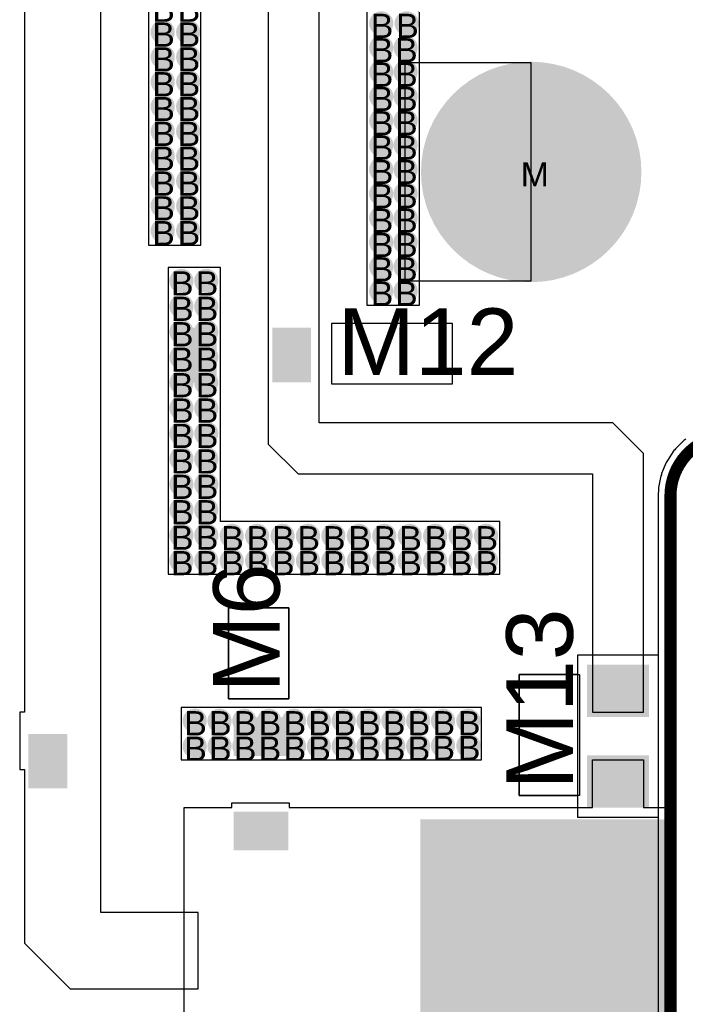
# Model space of a CAD drawing. Header units: millimetres. Extents: x -0.78 to 4.25, y -4.49 to 2.54.
# Tile 4 of 32: x 0.45 to 1, y 0.46 to 1.28. Entities that reach past the tile are written whole.
import ezdxf

# ---------------------------------------------------------------- set-up
doc = ezdxf.new("R2010")
doc.units = ezdxf.units.MM
doc.header["$MEASUREMENT"] = 0
for name, color, linetype in [('BottomLayer', 5, 'Continuous'), ('DrillDrawing', 1, 'Continuous'), ('Mechanical1', 6, 'Continuous'), ('TopLayer', 1, 'Continuous'), ('TopOverlay', 2, 'Continuous'), ('TopSolder', 216, 'Continuous')]:
    doc.layers.add(name, color=color, linetype=linetype)
doc.styles.add('Arial', font='txt', dxfattribs={"height": 0.2})

msp = doc.modelspace()

# ---------------------------------------------------------------- hatches: boundary and pattern name
at = {"layer": 'BottomLayer'}
h = msp.add_hatch(color=5, dxfattribs=at)
edge = h.paths.add_edge_path()
edge.add_arc((0.75118, 1.27268), 0.01, 0, 360)
h = msp.add_hatch(color=5, dxfattribs=at)
edge = h.paths.add_edge_path()
edge.add_arc((0.77218, 1.27268), 0.01, 0, 360)
h = msp.add_hatch(color=5, dxfattribs=at)
edge = h.paths.add_edge_path()
edge.add_arc((0.57075, 1.26549), 0.01, 0, 360)
h = msp.add_hatch(color=5, dxfattribs=at)
edge = h.paths.add_edge_path()
edge.add_arc((0.59175, 1.26549), 0.01, 0, 360)
h = msp.add_hatch(color=5, dxfattribs=at)
edge = h.paths.add_edge_path()
edge.add_arc((0.75118, 1.25258), 0.01, 0, 360)
h = msp.add_hatch(color=5, dxfattribs=at)
edge = h.paths.add_edge_path()
edge.add_arc((0.77128, 1.25258), 0.01, 0, 360)
h = msp.add_hatch(color=5, dxfattribs=at)
edge = h.paths.add_edge_path()
edge.add_arc((0.57075, 1.24499), 0.01, 0, 360)
h = msp.add_hatch(color=5, dxfattribs=at)
edge = h.paths.add_edge_path()
edge.add_arc((0.59175, 1.24499), 0.01, 0, 360)
h = msp.add_hatch(color=5, dxfattribs=at)
edge = h.paths.add_edge_path()
edge.add_arc((0.75118, 1.23248), 0.01, 0, 360)
h = msp.add_hatch(color=5, dxfattribs=at)
edge = h.paths.add_edge_path()
edge.add_arc((0.77128, 1.23248), 0.01, 0, 360)
h = msp.add_hatch(color=5, dxfattribs=at)
edge = h.paths.add_edge_path()
edge.add_arc((0.875, 1.15), 0.09, 0, 360)
h = msp.add_hatch(color=5, dxfattribs=at)
edge = h.paths.add_edge_path()
edge.add_arc((0.57075, 1.22449), 0.01, 0, 360)
h = msp.add_hatch(color=5, dxfattribs=at)
edge = h.paths.add_edge_path()
edge.add_arc((0.59175, 1.22449), 0.01, 0, 360)
h = msp.add_hatch(color=5, dxfattribs=at)
edge = h.paths.add_edge_path()
edge.add_arc((0.75118, 1.21238), 0.01, 0, 360)
h = msp.add_hatch(color=5, dxfattribs=at)
edge = h.paths.add_edge_path()
edge.add_arc((0.77128, 1.21238), 0.01, 0, 360)
h = msp.add_hatch(color=5, dxfattribs=at)
edge = h.paths.add_edge_path()
edge.add_arc((0.57075, 1.20399), 0.01, 0, 360)
h = msp.add_hatch(color=5, dxfattribs=at)
edge = h.paths.add_edge_path()
edge.add_arc((0.59175, 1.20399), 0.01, 0, 360)
h = msp.add_hatch(color=5, dxfattribs=at)
edge = h.paths.add_edge_path()
edge.add_arc((0.75118, 1.19228), 0.01, 0, 360)
h = msp.add_hatch(color=5, dxfattribs=at)
edge = h.paths.add_edge_path()
edge.add_arc((0.77128, 1.19228), 0.01, 0, 360)
h = msp.add_hatch(color=5, dxfattribs=at)
edge = h.paths.add_edge_path()
edge.add_arc((0.57075, 1.18349), 0.01, 0, 360)
h = msp.add_hatch(color=5, dxfattribs=at)
edge = h.paths.add_edge_path()
edge.add_arc((0.59175, 1.18349), 0.01, 0, 360)
h = msp.add_hatch(color=5, dxfattribs=at)
edge = h.paths.add_edge_path()
edge.add_arc((0.75118, 1.17218), 0.01, 0, 360)
h = msp.add_hatch(color=5, dxfattribs=at)
edge = h.paths.add_edge_path()
edge.add_arc((0.77128, 1.17218), 0.01, 0, 360)
h = msp.add_hatch(color=5, dxfattribs=at)
edge = h.paths.add_edge_path()
edge.add_arc((0.57075, 1.16299), 0.01, 0, 360)
h = msp.add_hatch(color=5, dxfattribs=at)
edge = h.paths.add_edge_path()
edge.add_arc((0.59175, 1.16299), 0.01, 0, 360)
h = msp.add_hatch(color=5, dxfattribs=at)
edge = h.paths.add_edge_path()
edge.add_arc((0.75118, 1.15208), 0.01, 0, 360)
h = msp.add_hatch(color=5, dxfattribs=at)
edge = h.paths.add_edge_path()
edge.add_arc((0.77128, 1.15208), 0.01, 0, 360)
h = msp.add_hatch(color=5, dxfattribs=at)
edge = h.paths.add_edge_path()
edge.add_arc((0.57075, 1.14249), 0.01, 0, 360)
h = msp.add_hatch(color=5, dxfattribs=at)
edge = h.paths.add_edge_path()
edge.add_arc((0.59175, 1.14249), 0.01, 0, 360)
h = msp.add_hatch(color=5, dxfattribs=at)
edge = h.paths.add_edge_path()
edge.add_arc((0.75118, 1.13198), 0.01, 0, 360)
h = msp.add_hatch(color=5, dxfattribs=at)
edge = h.paths.add_edge_path()
edge.add_arc((0.77128, 1.13198), 0.01, 0, 360)
h = msp.add_hatch(color=5, dxfattribs=at)
edge = h.paths.add_edge_path()
edge.add_arc((0.57075, 1.12199), 0.01, 0, 360)
h = msp.add_hatch(color=5, dxfattribs=at)
edge = h.paths.add_edge_path()
edge.add_arc((0.59175, 1.12199), 0.01, 0, 360)
h = msp.add_hatch(color=5, dxfattribs=at)
edge = h.paths.add_edge_path()
edge.add_arc((0.75118, 1.11188), 0.01, 0, 360)
h = msp.add_hatch(color=5, dxfattribs=at)
edge = h.paths.add_edge_path()
edge.add_arc((0.77128, 1.11188), 0.01, 0, 360)
h = msp.add_hatch(color=5, dxfattribs=at)
edge = h.paths.add_edge_path()
edge.add_arc((0.57075, 1.10149), 0.01, 0, 360)
h = msp.add_hatch(color=5, dxfattribs=at)
edge = h.paths.add_edge_path()
edge.add_arc((0.59175, 1.10149), 0.01, 0, 360)
h = msp.add_hatch(color=5, dxfattribs=at)
edge = h.paths.add_edge_path()
edge.add_arc((0.75118, 1.09178), 0.01, 0, 360)
h = msp.add_hatch(color=5, dxfattribs=at)
edge = h.paths.add_edge_path()
edge.add_arc((0.77128, 1.09178), 0.01, 0, 360)
h = msp.add_hatch(color=5, dxfattribs=at)
edge = h.paths.add_edge_path()
edge.add_arc((0.75118, 1.07168), 0.01, 0, 360)
h = msp.add_hatch(color=5, dxfattribs=at)
edge = h.paths.add_edge_path()
edge.add_arc((0.77128, 1.07168), 0.01, 0, 360)
h = msp.add_hatch(color=5, dxfattribs=at)
edge = h.paths.add_edge_path()
edge.add_arc((0.58619, 1.06002), 0.01, 0, 360)
h = msp.add_hatch(color=5, dxfattribs=at)
edge = h.paths.add_edge_path()
edge.add_arc((0.60669, 1.06002), 0.01, 0, 360)
h = msp.add_hatch(color=5, dxfattribs=at)
edge = h.paths.add_edge_path()
edge.add_arc((0.75118, 1.05158), 0.01, 0, 360)
h = msp.add_hatch(color=5, dxfattribs=at)
edge = h.paths.add_edge_path()
edge.add_arc((0.77128, 1.05158), 0.01, 0, 360)
h = msp.add_hatch(color=5, dxfattribs=at)
edge = h.paths.add_edge_path()
edge.add_arc((0.58619, 1.03902), 0.01, 0, 360)
h = msp.add_hatch(color=5, dxfattribs=at)
edge = h.paths.add_edge_path()
edge.add_arc((0.60669, 1.03902), 0.01, 0, 360)
h = msp.add_hatch(color=5, dxfattribs=at)
edge = h.paths.add_edge_path()
edge.add_arc((0.58619, 1.01802), 0.01, 0, 360)
h = msp.add_hatch(color=5, dxfattribs=at)
edge = h.paths.add_edge_path()
edge.add_arc((0.60669, 1.01802), 0.01, 0, 360)
h = msp.add_hatch(color=5, dxfattribs=at)
edge = h.paths.add_edge_path()
edge.add_arc((0.58619, 0.99702), 0.01, 0, 360)
h = msp.add_hatch(color=5, dxfattribs=at)
edge = h.paths.add_edge_path()
edge.add_arc((0.60669, 0.99702), 0.01, 0, 360)
h = msp.add_hatch(color=5, dxfattribs=at)
edge = h.paths.add_edge_path()
edge.add_arc((0.58619, 0.97602), 0.01, 0, 360)
h = msp.add_hatch(color=5, dxfattribs=at)
edge = h.paths.add_edge_path()
edge.add_arc((0.60669, 0.97602), 0.01, 0, 360)
h = msp.add_hatch(color=5, dxfattribs=at)
edge = h.paths.add_edge_path()
edge.add_arc((0.58619, 0.95502), 0.01, 0, 360)
h = msp.add_hatch(color=5, dxfattribs=at)
edge = h.paths.add_edge_path()
edge.add_arc((0.60669, 0.95502), 0.01, 0, 360)
h = msp.add_hatch(color=5, dxfattribs=at)
edge = h.paths.add_edge_path()
edge.add_arc((0.58619, 0.93402), 0.01, 0, 360)
h = msp.add_hatch(color=5, dxfattribs=at)
edge = h.paths.add_edge_path()
edge.add_arc((0.60669, 0.93402), 0.01, 0, 360)
h = msp.add_hatch(color=5, dxfattribs=at)
edge = h.paths.add_edge_path()
edge.add_arc((0.58619, 0.91302), 0.01, 0, 360)
h = msp.add_hatch(color=5, dxfattribs=at)
edge = h.paths.add_edge_path()
edge.add_arc((0.60669, 0.91302), 0.01, 0, 360)
h = msp.add_hatch(color=5, dxfattribs=at)
edge = h.paths.add_edge_path()
edge.add_arc((0.58619, 0.89202), 0.01, 0, 360)
h = msp.add_hatch(color=5, dxfattribs=at)
edge = h.paths.add_edge_path()
edge.add_arc((0.60669, 0.89202), 0.01, 0, 360)
h = msp.add_hatch(color=5, dxfattribs=at)
edge = h.paths.add_edge_path()
edge.add_arc((0.58619, 0.87102), 0.01, 0, 360)
h = msp.add_hatch(color=5, dxfattribs=at)
edge = h.paths.add_edge_path()
edge.add_arc((0.60669, 0.87102), 0.01, 0, 360)
h = msp.add_hatch(color=5, dxfattribs=at)
edge = h.paths.add_edge_path()
edge.add_arc((0.58619, 0.85002), 0.01, 0, 360)
h = msp.add_hatch(color=5, dxfattribs=at)
edge = h.paths.add_edge_path()
edge.add_arc((0.60669, 0.85002), 0.01, 0, 360)
h = msp.add_hatch(color=5, dxfattribs=at)
edge = h.paths.add_edge_path()
edge.add_arc((0.62769, 0.84952), 0.01, 0, 360)
h = msp.add_hatch(color=5, dxfattribs=at)
edge = h.paths.add_edge_path()
edge.add_arc((0.64869, 0.84952), 0.01, 0, 360)
h = msp.add_hatch(color=5, dxfattribs=at)
edge = h.paths.add_edge_path()
edge.add_arc((0.66969, 0.84952), 0.01, 0, 360)
h = msp.add_hatch(color=5, dxfattribs=at)
edge = h.paths.add_edge_path()
edge.add_arc((0.69069, 0.84952), 0.01, 0, 360)
h = msp.add_hatch(color=5, dxfattribs=at)
edge = h.paths.add_edge_path()
edge.add_arc((0.71169, 0.84952), 0.01, 0, 360)
h = msp.add_hatch(color=5, dxfattribs=at)
edge = h.paths.add_edge_path()
edge.add_arc((0.73269, 0.84952), 0.01, 0, 360)
h = msp.add_hatch(color=5, dxfattribs=at)
edge = h.paths.add_edge_path()
edge.add_arc((0.75369, 0.84952), 0.01, 0, 360)
h = msp.add_hatch(color=5, dxfattribs=at)
edge = h.paths.add_edge_path()
edge.add_arc((0.77469, 0.84952), 0.01, 0, 360)
h = msp.add_hatch(color=5, dxfattribs=at)
edge = h.paths.add_edge_path()
edge.add_arc((0.79569, 0.84952), 0.01, 0, 360)
h = msp.add_hatch(color=5, dxfattribs=at)
edge = h.paths.add_edge_path()
edge.add_arc((0.81669, 0.84952), 0.01, 0, 360)
h = msp.add_hatch(color=5, dxfattribs=at)
edge = h.paths.add_edge_path()
edge.add_arc((0.83769, 0.84952), 0.01, 0, 360)
h = msp.add_hatch(color=5, dxfattribs=at)
edge = h.paths.add_edge_path()
edge.add_arc((0.58619, 0.82902), 0.01, 0, 360)
h = msp.add_hatch(color=5, dxfattribs=at)
edge = h.paths.add_edge_path()
edge.add_arc((0.60669, 0.82902), 0.01, 0, 360)
h = msp.add_hatch(color=5, dxfattribs=at)
edge = h.paths.add_edge_path()
edge.add_arc((0.62769, 0.82902), 0.01, 0, 360)
h = msp.add_hatch(color=5, dxfattribs=at)
edge = h.paths.add_edge_path()
edge.add_arc((0.64869, 0.82902), 0.01, 0, 360)
h = msp.add_hatch(color=5, dxfattribs=at)
edge = h.paths.add_edge_path()
edge.add_arc((0.66969, 0.82902), 0.01, 0, 360)
h = msp.add_hatch(color=5, dxfattribs=at)
edge = h.paths.add_edge_path()
edge.add_arc((0.69069, 0.82902), 0.01, 0, 360)
h = msp.add_hatch(color=5, dxfattribs=at)
edge = h.paths.add_edge_path()
edge.add_arc((0.71169, 0.82902), 0.01, 0, 360)
h = msp.add_hatch(color=5, dxfattribs=at)
edge = h.paths.add_edge_path()
edge.add_arc((0.73269, 0.82902), 0.01, 0, 360)
h = msp.add_hatch(color=5, dxfattribs=at)
edge = h.paths.add_edge_path()
edge.add_arc((0.75369, 0.82902), 0.01, 0, 360)
h = msp.add_hatch(color=5, dxfattribs=at)
edge = h.paths.add_edge_path()
edge.add_arc((0.77469, 0.82902), 0.01, 0, 360)
h = msp.add_hatch(color=5, dxfattribs=at)
edge = h.paths.add_edge_path()
edge.add_arc((0.79569, 0.82902), 0.01, 0, 360)
h = msp.add_hatch(color=5, dxfattribs=at)
edge = h.paths.add_edge_path()
edge.add_arc((0.81669, 0.82902), 0.01, 0, 360)
h = msp.add_hatch(color=5, dxfattribs=at)
edge = h.paths.add_edge_path()
edge.add_arc((0.83769, 0.82902), 0.01, 0, 360)
h = msp.add_hatch(color=5, dxfattribs=at)
edge = h.paths.add_edge_path()
edge.add_arc((0.59716, 0.69679), 0.01, 0, 360)
h = msp.add_hatch(color=5, dxfattribs=at)
edge = h.paths.add_edge_path()
edge.add_arc((0.61766, 0.69679), 0.01, 0, 360)
h = msp.add_hatch(color=5, dxfattribs=at)
edge = h.paths.add_edge_path()
edge.add_arc((0.63816, 0.69679), 0.01, 0, 360)
h = msp.add_hatch(color=5, dxfattribs=at)
edge = h.paths.add_edge_path()
edge.add_arc((0.65866, 0.69679), 0.01, 0, 360)
h = msp.add_hatch(color=5, dxfattribs=at)
edge = h.paths.add_edge_path()
edge.add_arc((0.67916, 0.69679), 0.01, 0, 360)
h = msp.add_hatch(color=5, dxfattribs=at)
edge = h.paths.add_edge_path()
edge.add_arc((0.69966, 0.69679), 0.01, 0, 360)
h = msp.add_hatch(color=5, dxfattribs=at)
edge = h.paths.add_edge_path()
edge.add_arc((0.72016, 0.69679), 0.01, 0, 360)
h = msp.add_hatch(color=5, dxfattribs=at)
edge = h.paths.add_edge_path()
edge.add_arc((0.74066, 0.69679), 0.01, 0, 360)
h = msp.add_hatch(color=5, dxfattribs=at)
edge = h.paths.add_edge_path()
edge.add_arc((0.76116, 0.69679), 0.01, 0, 360)
h = msp.add_hatch(color=5, dxfattribs=at)
edge = h.paths.add_edge_path()
edge.add_arc((0.78166, 0.69679), 0.01, 0, 360)
h = msp.add_hatch(color=5, dxfattribs=at)
edge = h.paths.add_edge_path()
edge.add_arc((0.80216, 0.69679), 0.01, 0, 360)
h = msp.add_hatch(color=5, dxfattribs=at)
edge = h.paths.add_edge_path()
edge.add_arc((0.82316, 0.69679), 0.01, 0, 360)
h = msp.add_hatch(color=5, dxfattribs=at)
edge = h.paths.add_edge_path()
edge.add_arc((0.59716, 0.67579), 0.01, 0, 360)
h = msp.add_hatch(color=5, dxfattribs=at)
edge = h.paths.add_edge_path()
edge.add_arc((0.61766, 0.67579), 0.01, 0, 360)
h = msp.add_hatch(color=5, dxfattribs=at)
edge = h.paths.add_edge_path()
edge.add_arc((0.63816, 0.67579), 0.01, 0, 360)
h = msp.add_hatch(color=5, dxfattribs=at)
edge = h.paths.add_edge_path()
edge.add_arc((0.65866, 0.67579), 0.01, 0, 360)
h = msp.add_hatch(color=5, dxfattribs=at)
edge = h.paths.add_edge_path()
edge.add_arc((0.67916, 0.67579), 0.01, 0, 360)
h = msp.add_hatch(color=5, dxfattribs=at)
edge = h.paths.add_edge_path()
edge.add_arc((0.69966, 0.67579), 0.01, 0, 360)
h = msp.add_hatch(color=5, dxfattribs=at)
edge = h.paths.add_edge_path()
edge.add_arc((0.72016, 0.67579), 0.01, 0, 360)
h = msp.add_hatch(color=5, dxfattribs=at)
edge = h.paths.add_edge_path()
edge.add_arc((0.74066, 0.67579), 0.01, 0, 360)
h = msp.add_hatch(color=5, dxfattribs=at)
edge = h.paths.add_edge_path()
edge.add_arc((0.76116, 0.67579), 0.01, 0, 360)
h = msp.add_hatch(color=5, dxfattribs=at)
edge = h.paths.add_edge_path()
edge.add_arc((0.78166, 0.67579), 0.01, 0, 360)
h = msp.add_hatch(color=5, dxfattribs=at)
edge = h.paths.add_edge_path()
edge.add_arc((0.80216, 0.67629), 0.01, 0, 360)
h = msp.add_hatch(color=5, dxfattribs=at)
edge = h.paths.add_edge_path()
edge.add_arc((0.82316, 0.67629), 0.01, 0, 360)
at = {"layer": 'TopLayer'}
h = msp.add_hatch(color=1, dxfattribs=at)
edge = h.paths.add_edge_path()
edge.add_arc((0.75118, 1.27268), 0.01, 0, 360)
h = msp.add_hatch(color=1, dxfattribs=at)
edge = h.paths.add_edge_path()
edge.add_arc((0.77218, 1.27268), 0.01, 0, 360)
h = msp.add_hatch(color=1, dxfattribs=at)
edge = h.paths.add_edge_path()
edge.add_arc((0.57075, 1.26549), 0.01, 0, 360)
h = msp.add_hatch(color=1, dxfattribs=at)
edge = h.paths.add_edge_path()
edge.add_arc((0.59175, 1.26549), 0.01, 0, 360)
h = msp.add_hatch(color=1, dxfattribs=at)
edge = h.paths.add_edge_path()
edge.add_arc((0.75118, 1.25258), 0.01, 0, 360)
h = msp.add_hatch(color=1, dxfattribs=at)
edge = h.paths.add_edge_path()
edge.add_arc((0.77128, 1.25258), 0.01, 0, 360)
h = msp.add_hatch(color=1, dxfattribs=at)
edge = h.paths.add_edge_path()
edge.add_arc((0.57075, 1.24499), 0.01, 0, 360)
h = msp.add_hatch(color=1, dxfattribs=at)
edge = h.paths.add_edge_path()
edge.add_arc((0.59175, 1.24499), 0.01, 0, 360)
h = msp.add_hatch(color=1, dxfattribs=at)
edge = h.paths.add_edge_path()
edge.add_arc((0.75118, 1.23248), 0.01, 0, 360)
h = msp.add_hatch(color=1, dxfattribs=at)
edge = h.paths.add_edge_path()
edge.add_arc((0.77128, 1.23248), 0.01, 0, 360)
h = msp.add_hatch(color=1, dxfattribs=at)
edge = h.paths.add_edge_path()
edge.add_arc((0.875, 1.15), 0.09, 0, 360)
h = msp.add_hatch(color=1, dxfattribs=at)
edge = h.paths.add_edge_path()
edge.add_arc((0.57075, 1.22449), 0.01, 0, 360)
h = msp.add_hatch(color=1, dxfattribs=at)
edge = h.paths.add_edge_path()
edge.add_arc((0.59175, 1.22449), 0.01, 0, 360)
h = msp.add_hatch(color=1, dxfattribs=at)
edge = h.paths.add_edge_path()
edge.add_arc((0.75118, 1.21238), 0.01, 0, 360)
h = msp.add_hatch(color=1, dxfattribs=at)
edge = h.paths.add_edge_path()
edge.add_arc((0.77128, 1.21238), 0.01, 0, 360)
h = msp.add_hatch(color=1, dxfattribs=at)
edge = h.paths.add_edge_path()
edge.add_arc((0.57075, 1.20399), 0.01, 0, 360)
h = msp.add_hatch(color=1, dxfattribs=at)
edge = h.paths.add_edge_path()
edge.add_arc((0.59175, 1.20399), 0.01, 0, 360)
h = msp.add_hatch(color=1, dxfattribs=at)
edge = h.paths.add_edge_path()
edge.add_arc((0.75118, 1.19228), 0.01, 0, 360)
h = msp.add_hatch(color=1, dxfattribs=at)
edge = h.paths.add_edge_path()
edge.add_arc((0.77128, 1.19228), 0.01, 0, 360)
h = msp.add_hatch(color=1, dxfattribs=at)
edge = h.paths.add_edge_path()
edge.add_arc((0.57075, 1.18349), 0.01, 0, 360)
h = msp.add_hatch(color=1, dxfattribs=at)
edge = h.paths.add_edge_path()
edge.add_arc((0.59175, 1.18349), 0.01, 0, 360)
h = msp.add_hatch(color=1, dxfattribs=at)
edge = h.paths.add_edge_path()
edge.add_arc((0.75118, 1.17218), 0.01, 0, 360)
h = msp.add_hatch(color=1, dxfattribs=at)
edge = h.paths.add_edge_path()
edge.add_arc((0.77128, 1.17218), 0.01, 0, 360)
h = msp.add_hatch(color=1, dxfattribs=at)
edge = h.paths.add_edge_path()
edge.add_arc((0.57075, 1.16299), 0.01, 0, 360)
h = msp.add_hatch(color=1, dxfattribs=at)
edge = h.paths.add_edge_path()
edge.add_arc((0.59175, 1.16299), 0.01, 0, 360)
h = msp.add_hatch(color=1, dxfattribs=at)
edge = h.paths.add_edge_path()
edge.add_arc((0.75118, 1.15208), 0.01, 0, 360)
h = msp.add_hatch(color=1, dxfattribs=at)
edge = h.paths.add_edge_path()
edge.add_arc((0.77128, 1.15208), 0.01, 0, 360)
h = msp.add_hatch(color=1, dxfattribs=at)
edge = h.paths.add_edge_path()
edge.add_arc((0.57075, 1.14249), 0.01, 0, 360)
h = msp.add_hatch(color=1, dxfattribs=at)
edge = h.paths.add_edge_path()
edge.add_arc((0.59175, 1.14249), 0.01, 0, 360)
h = msp.add_hatch(color=1, dxfattribs=at)
edge = h.paths.add_edge_path()
edge.add_arc((0.75118, 1.13198), 0.01, 0, 360)
h = msp.add_hatch(color=1, dxfattribs=at)
edge = h.paths.add_edge_path()
edge.add_arc((0.77128, 1.13198), 0.01, 0, 360)
h = msp.add_hatch(color=1, dxfattribs=at)
edge = h.paths.add_edge_path()
edge.add_arc((0.57075, 1.12199), 0.01, 0, 360)
h = msp.add_hatch(color=1, dxfattribs=at)
edge = h.paths.add_edge_path()
edge.add_arc((0.59175, 1.12199), 0.01, 0, 360)
h = msp.add_hatch(color=1, dxfattribs=at)
edge = h.paths.add_edge_path()
edge.add_arc((0.75118, 1.11188), 0.01, 0, 360)
h = msp.add_hatch(color=1, dxfattribs=at)
edge = h.paths.add_edge_path()
edge.add_arc((0.77128, 1.11188), 0.01, 0, 360)
h = msp.add_hatch(color=1, dxfattribs=at)
edge = h.paths.add_edge_path()
edge.add_arc((0.57075, 1.10149), 0.01, 0, 360)
h = msp.add_hatch(color=1, dxfattribs=at)
edge = h.paths.add_edge_path()
edge.add_arc((0.59175, 1.10149), 0.01, 0, 360)
h = msp.add_hatch(color=1, dxfattribs=at)
edge = h.paths.add_edge_path()
edge.add_arc((0.75118, 1.09178), 0.01, 0, 360)
h = msp.add_hatch(color=1, dxfattribs=at)
edge = h.paths.add_edge_path()
edge.add_arc((0.77128, 1.09178), 0.01, 0, 360)
h = msp.add_hatch(color=1, dxfattribs=at)
edge = h.paths.add_edge_path()
edge.add_arc((0.75118, 1.07168), 0.01, 0, 360)
h = msp.add_hatch(color=1, dxfattribs=at)
edge = h.paths.add_edge_path()
edge.add_arc((0.77128, 1.07168), 0.01, 0, 360)
h = msp.add_hatch(color=1, dxfattribs=at)
edge = h.paths.add_edge_path()
edge.add_arc((0.58619, 1.06002), 0.01, 0, 360)
h = msp.add_hatch(color=1, dxfattribs=at)
edge = h.paths.add_edge_path()
edge.add_arc((0.60669, 1.06002), 0.01, 0, 360)
h = msp.add_hatch(color=1, dxfattribs=at)
edge = h.paths.add_edge_path()
edge.add_arc((0.75118, 1.05158), 0.01, 0, 360)
h = msp.add_hatch(color=1, dxfattribs=at)
edge = h.paths.add_edge_path()
edge.add_arc((0.77128, 1.05158), 0.01, 0, 360)
h = msp.add_hatch(color=1, dxfattribs=at)
edge = h.paths.add_edge_path()
edge.add_arc((0.58619, 1.03902), 0.01, 0, 360)
h = msp.add_hatch(color=1, dxfattribs=at)
edge = h.paths.add_edge_path()
edge.add_arc((0.60669, 1.03902), 0.01, 0, 360)
h = msp.add_hatch(color=1, dxfattribs=at)
edge = h.paths.add_edge_path()
edge.add_arc((0.58619, 1.01802), 0.01, 0, 360)
h = msp.add_hatch(color=1, dxfattribs=at)
edge = h.paths.add_edge_path()
edge.add_arc((0.60669, 1.01802), 0.01, 0, 360)
for points in [[(0.58419, 1.02039), (0.61419, 1.02039), (0.61419, 0.97739), (0.58419, 0.97739)], [(0.66219, 1.02039), (0.69219, 1.02039), (0.69219, 0.97739), (0.66219, 0.97739)], [(0.92524, 0.70817), (0.92524, 0.73816), (0.96824, 0.73816), (0.96824, 0.70817)], [(0.67335, 0.6988), (0.67335, 0.6688), (0.63035, 0.6688), (0.63035, 0.6988)], [(0.46089, 0.685), (0.49089, 0.685), (0.49089, 0.642), (0.46089, 0.642)], [(0.92524, 0.63017), (0.92524, 0.66017), (0.96824, 0.66017), (0.96824, 0.63017)], [(0.67335, 0.6208), (0.67335, 0.5908), (0.63035, 0.5908), (0.63035, 0.6208)], [(0.7845, 0.6145), (0.985, 0.6145), (0.985, 0.3995), (0.7845, 0.3995)]]:
    msp.add_hatch(color=1, dxfattribs=at).paths.add_polyline_path(points)
h = msp.add_hatch(color=1, dxfattribs=at)
edge = h.paths.add_edge_path()
edge.add_arc((0.58619, 0.99702), 0.01, 0, 360)
h = msp.add_hatch(color=1, dxfattribs=at)
edge = h.paths.add_edge_path()
edge.add_arc((0.60669, 0.99702), 0.01, 0, 360)
h = msp.add_hatch(color=1, dxfattribs=at)
edge = h.paths.add_edge_path()
edge.add_arc((0.58619, 0.97602), 0.01, 0, 360)
h = msp.add_hatch(color=1, dxfattribs=at)
edge = h.paths.add_edge_path()
edge.add_arc((0.60669, 0.97602), 0.01, 0, 360)
h = msp.add_hatch(color=1, dxfattribs=at)
edge = h.paths.add_edge_path()
edge.add_arc((0.58619, 0.95502), 0.01, 0, 360)
h = msp.add_hatch(color=1, dxfattribs=at)
edge = h.paths.add_edge_path()
edge.add_arc((0.60669, 0.95502), 0.01, 0, 360)
h = msp.add_hatch(color=1, dxfattribs=at)
edge = h.paths.add_edge_path()
edge.add_arc((0.58619, 0.93402), 0.01, 0, 360)
h = msp.add_hatch(color=1, dxfattribs=at)
edge = h.paths.add_edge_path()
edge.add_arc((0.60669, 0.93402), 0.01, 0, 360)
h = msp.add_hatch(color=1, dxfattribs=at)
edge = h.paths.add_edge_path()
edge.add_arc((0.58619, 0.91302), 0.01, 0, 360)
h = msp.add_hatch(color=1, dxfattribs=at)
edge = h.paths.add_edge_path()
edge.add_arc((0.60669, 0.91302), 0.01, 0, 360)
h = msp.add_hatch(color=1, dxfattribs=at)
edge = h.paths.add_edge_path()
edge.add_arc((0.58619, 0.89202), 0.01, 0, 360)
h = msp.add_hatch(color=1, dxfattribs=at)
edge = h.paths.add_edge_path()
edge.add_arc((0.60669, 0.89202), 0.01, 0, 360)
h = msp.add_hatch(color=1, dxfattribs=at)
edge = h.paths.add_edge_path()
edge.add_arc((0.58619, 0.87102), 0.01, 0, 360)
h = msp.add_hatch(color=1, dxfattribs=at)
edge = h.paths.add_edge_path()
edge.add_arc((0.60669, 0.87102), 0.01, 0, 360)
h = msp.add_hatch(color=1, dxfattribs=at)
edge = h.paths.add_edge_path()
edge.add_arc((0.58619, 0.85002), 0.01, 0, 360)
h = msp.add_hatch(color=1, dxfattribs=at)
edge = h.paths.add_edge_path()
edge.add_arc((0.60669, 0.85002), 0.01, 0, 360)
h = msp.add_hatch(color=1, dxfattribs=at)
edge = h.paths.add_edge_path()
edge.add_arc((0.62769, 0.84952), 0.01, 0, 360)
h = msp.add_hatch(color=1, dxfattribs=at)
edge = h.paths.add_edge_path()
edge.add_arc((0.64869, 0.84952), 0.01, 0, 360)
h = msp.add_hatch(color=1, dxfattribs=at)
edge = h.paths.add_edge_path()
edge.add_arc((0.66969, 0.84952), 0.01, 0, 360)
h = msp.add_hatch(color=1, dxfattribs=at)
edge = h.paths.add_edge_path()
edge.add_arc((0.69069, 0.84952), 0.01, 0, 360)
h = msp.add_hatch(color=1, dxfattribs=at)
edge = h.paths.add_edge_path()
edge.add_arc((0.71169, 0.84952), 0.01, 0, 360)
h = msp.add_hatch(color=1, dxfattribs=at)
edge = h.paths.add_edge_path()
edge.add_arc((0.73269, 0.84952), 0.01, 0, 360)
h = msp.add_hatch(color=1, dxfattribs=at)
edge = h.paths.add_edge_path()
edge.add_arc((0.75369, 0.84952), 0.01, 0, 360)
h = msp.add_hatch(color=1, dxfattribs=at)
edge = h.paths.add_edge_path()
edge.add_arc((0.77469, 0.84952), 0.01, 0, 360)
h = msp.add_hatch(color=1, dxfattribs=at)
edge = h.paths.add_edge_path()
edge.add_arc((0.79569, 0.84952), 0.01, 0, 360)
h = msp.add_hatch(color=1, dxfattribs=at)
edge = h.paths.add_edge_path()
edge.add_arc((0.81669, 0.84952), 0.01, 0, 360)
h = msp.add_hatch(color=1, dxfattribs=at)
edge = h.paths.add_edge_path()
edge.add_arc((0.83769, 0.84952), 0.01, 0, 360)
h = msp.add_hatch(color=1, dxfattribs=at)
edge = h.paths.add_edge_path()
edge.add_arc((0.58619, 0.82902), 0.01, 0, 360)
h = msp.add_hatch(color=1, dxfattribs=at)
edge = h.paths.add_edge_path()
edge.add_arc((0.60669, 0.82902), 0.01, 0, 360)
h = msp.add_hatch(color=1, dxfattribs=at)
edge = h.paths.add_edge_path()
edge.add_arc((0.62769, 0.82902), 0.01, 0, 360)
h = msp.add_hatch(color=1, dxfattribs=at)
edge = h.paths.add_edge_path()
edge.add_arc((0.64869, 0.82902), 0.01, 0, 360)
h = msp.add_hatch(color=1, dxfattribs=at)
edge = h.paths.add_edge_path()
edge.add_arc((0.66969, 0.82902), 0.01, 0, 360)
h = msp.add_hatch(color=1, dxfattribs=at)
edge = h.paths.add_edge_path()
edge.add_arc((0.69069, 0.82902), 0.01, 0, 360)
h = msp.add_hatch(color=1, dxfattribs=at)
edge = h.paths.add_edge_path()
edge.add_arc((0.71169, 0.82902), 0.01, 0, 360)
h = msp.add_hatch(color=1, dxfattribs=at)
edge = h.paths.add_edge_path()
edge.add_arc((0.73269, 0.82902), 0.01, 0, 360)
h = msp.add_hatch(color=1, dxfattribs=at)
edge = h.paths.add_edge_path()
edge.add_arc((0.75369, 0.82902), 0.01, 0, 360)
h = msp.add_hatch(color=1, dxfattribs=at)
edge = h.paths.add_edge_path()
edge.add_arc((0.77469, 0.82902), 0.01, 0, 360)
h = msp.add_hatch(color=1, dxfattribs=at)
edge = h.paths.add_edge_path()
edge.add_arc((0.79569, 0.82902), 0.01, 0, 360)
h = msp.add_hatch(color=1, dxfattribs=at)
edge = h.paths.add_edge_path()
edge.add_arc((0.81669, 0.82902), 0.01, 0, 360)
h = msp.add_hatch(color=1, dxfattribs=at)
edge = h.paths.add_edge_path()
edge.add_arc((0.83769, 0.82902), 0.01, 0, 360)
h = msp.add_hatch(color=1, dxfattribs=at)
edge = h.paths.add_edge_path()
edge.add_arc((0.59716, 0.69679), 0.01, 0, 360)
h = msp.add_hatch(color=1, dxfattribs=at)
edge = h.paths.add_edge_path()
edge.add_arc((0.61766, 0.69679), 0.01, 0, 360)
h = msp.add_hatch(color=1, dxfattribs=at)
edge = h.paths.add_edge_path()
edge.add_arc((0.63816, 0.69679), 0.01, 0, 360)
h = msp.add_hatch(color=1, dxfattribs=at)
edge = h.paths.add_edge_path()
edge.add_arc((0.65866, 0.69679), 0.01, 0, 360)
h = msp.add_hatch(color=1, dxfattribs=at)
edge = h.paths.add_edge_path()
edge.add_arc((0.67916, 0.69679), 0.01, 0, 360)
h = msp.add_hatch(color=1, dxfattribs=at)
edge = h.paths.add_edge_path()
edge.add_arc((0.69966, 0.69679), 0.01, 0, 360)
h = msp.add_hatch(color=1, dxfattribs=at)
edge = h.paths.add_edge_path()
edge.add_arc((0.72016, 0.69679), 0.01, 0, 360)
h = msp.add_hatch(color=1, dxfattribs=at)
edge = h.paths.add_edge_path()
edge.add_arc((0.74066, 0.69679), 0.01, 0, 360)
h = msp.add_hatch(color=1, dxfattribs=at)
edge = h.paths.add_edge_path()
edge.add_arc((0.76116, 0.69679), 0.01, 0, 360)
h = msp.add_hatch(color=1, dxfattribs=at)
edge = h.paths.add_edge_path()
edge.add_arc((0.78166, 0.69679), 0.01, 0, 360)
h = msp.add_hatch(color=1, dxfattribs=at)
edge = h.paths.add_edge_path()
edge.add_arc((0.80216, 0.69679), 0.01, 0, 360)
h = msp.add_hatch(color=1, dxfattribs=at)
edge = h.paths.add_edge_path()
edge.add_arc((0.82316, 0.69679), 0.01, 0, 360)
h = msp.add_hatch(color=1, dxfattribs=at)
edge = h.paths.add_edge_path()
edge.add_arc((0.59716, 0.67579), 0.01, 0, 360)
h = msp.add_hatch(color=1, dxfattribs=at)
edge = h.paths.add_edge_path()
edge.add_arc((0.61766, 0.67579), 0.01, 0, 360)
h = msp.add_hatch(color=1, dxfattribs=at)
edge = h.paths.add_edge_path()
edge.add_arc((0.63816, 0.67579), 0.01, 0, 360)
h = msp.add_hatch(color=1, dxfattribs=at)
edge = h.paths.add_edge_path()
edge.add_arc((0.65866, 0.67579), 0.01, 0, 360)
h = msp.add_hatch(color=1, dxfattribs=at)
edge = h.paths.add_edge_path()
edge.add_arc((0.67916, 0.67579), 0.01, 0, 360)
h = msp.add_hatch(color=1, dxfattribs=at)
edge = h.paths.add_edge_path()
edge.add_arc((0.69966, 0.67579), 0.01, 0, 360)
h = msp.add_hatch(color=1, dxfattribs=at)
edge = h.paths.add_edge_path()
edge.add_arc((0.72016, 0.67579), 0.01, 0, 360)
h = msp.add_hatch(color=1, dxfattribs=at)
edge = h.paths.add_edge_path()
edge.add_arc((0.74066, 0.67579), 0.01, 0, 360)
h = msp.add_hatch(color=1, dxfattribs=at)
edge = h.paths.add_edge_path()
edge.add_arc((0.76116, 0.67579), 0.01, 0, 360)
h = msp.add_hatch(color=1, dxfattribs=at)
edge = h.paths.add_edge_path()
edge.add_arc((0.78166, 0.67579), 0.01, 0, 360)
h = msp.add_hatch(color=1, dxfattribs=at)
edge = h.paths.add_edge_path()
edge.add_arc((0.80216, 0.67629), 0.01, 0, 360)
h = msp.add_hatch(color=1, dxfattribs=at)
edge = h.paths.add_edge_path()
edge.add_arc((0.82316, 0.67629), 0.01, 0, 360)
at = {"layer": 'TopSolder'}
h = msp.add_hatch(color=216, dxfattribs=at)
edge = h.paths.add_edge_path()
edge.add_arc((0.875, 1.15), 0.091, 0, 360)
for points in [[(0.58319, 1.02139), (0.61519, 1.02139), (0.61519, 0.97639), (0.58319, 0.97639)], [(0.66119, 1.02139), (0.69319, 1.02139), (0.69319, 0.97639), (0.66119, 0.97639)], [(0.92115, 0.74322), (0.92115, 0.69991), (0.97233, 0.69991), (0.97233, 0.74322)], [(0.92424, 0.70717), (0.92424, 0.73916), (0.96924, 0.73916), (0.96924, 0.70717)], [(0.67435, 0.6998), (0.67435, 0.6678), (0.62935, 0.6678), (0.62935, 0.6998)], [(0.45989, 0.686), (0.49189, 0.686), (0.49189, 0.641), (0.45989, 0.641)], [(0.97233, 0.62511), (0.97233, 0.66842), (0.92115, 0.66842), (0.92115, 0.62511)], [(0.92424, 0.62917), (0.92424, 0.66117), (0.96924, 0.66117), (0.96924, 0.62917)], [(0.67435, 0.6218), (0.67435, 0.5898), (0.62935, 0.5898), (0.62935, 0.6218)], [(0.7835, 0.6155), (0.986, 0.6155), (0.986, 0.3985), (0.7835, 0.3985)]]:
    msp.add_hatch(color=216, dxfattribs=at).paths.add_polyline_path(points)

# ---------------------------------------------------------------- linework, layer by layer
at = {"layer": 'BottomLayer'}
for p, q in [((1.00107, 0.92836), (0.99414, 0.92143)), ((1.00191, 0.92892), (1.00107, 0.92836)), ((1.00262, 0.92963), (1.00191, 0.92892)), ((0.99287, 0.91988), (0.98743, 0.91173)), ((0.99358, 0.92059), (0.99287, 0.91988)), ((0.99414, 0.92143), (0.99358, 0.92059)), ((0.98704, 0.91081), (0.98648, 0.90997)), ((0.98743, 0.91173), (0.98704, 0.91081)), ((0.98648, 0.90997), (0.98273, 0.90092)), ((0.98215, 0.899), (0.98024, 0.88939)), ((0.98254, 0.89993), (0.98215, 0.899)), ((0.98273, 0.90092), (0.98254, 0.89993)), ((0.98006, 0.8879), (0.97982, 0.883)), ((0.98024, 0.88863), (0.98006, 0.8879)), ((0.98024, 0.88939), (0.98024, 0.88863)), ((0.97985, 0.88275), (0.9798, 0.8825)), ((0.9798, 0.8825), (0.9798, 0.0102)), ((0.97982, 0.883), (0.97985, 0.88275))]:
    msp.add_line(p, q, dxfattribs=at)
at = {"layer": 'Mechanical1', "const_width": 0.01}
msp.add_lwpolyline([(0.99, 0.8825, -0.414214), (1.04, 0.9325)], format="xyb", dxfattribs=at)
for points in [[(0.99, 0), (0.99, 0.8825)], [(0.99, 0.1315), (0.99, 0.8825)]]:
    msp.add_lwpolyline(points, dxfattribs=at)
at = {"layer": 'Mechanical1', "const_width": 0.005}
msp.add_lwpolyline([(0.9875, 0.8825, 1), (0.9925, 0.8825, 1)], format="xyb", close=True, dxfattribs=at)
msp.add_lwpolyline([(0.9875, 0.8825, 1), (0.9925, 0.8825, 1)], format="xyb", close=True, dxfattribs=at)
msp.add_lwpolyline([(0.9875, 0.8825, 1), (0.9925, 0.8825, 1)], format="xyb", close=True, dxfattribs=at)
at = {"layer": 'TopLayer'}
for p, q in [((0.73937, 1.774), (0.73937, 1.04)), ((0.78268, 1.04), (0.78268, 1.774)), ((0.65787, 1.76223), (0.65787, 0.92528)), ((0.7, 0.94283), (0.7, 1.76223)), ((0.55894, 1.584), (0.55894, 1.08968)), ((0.60225, 1.08968), (0.60225, 1.584)), ((0.45658, 1.56999), (0.45658, 0.70385)), ((0.51957, 0.5385), (0.51957, 1.56999)), ((0.875, 1.24), (0.77069, 1.24)), ((0.77069, 1.24), (0.77069, 1.06)), ((0.875, 1.06), (0.875, 1.24)), ((0.55894, 1.08968), (0.60225, 1.08968)), ((0.5752, 1.071), (0.5752, 0.81802)), ((0.6185, 1.071), (0.5752, 1.071)), ((0.6185, 0.86133), (0.6185, 1.071)), ((0.77069, 1.06), (0.875, 1.06)), ((0.73937, 1.04), (0.78268, 1.04)), ((0.94252, 0.94283), (0.7, 0.94283)), ((0.9678, 0.91755), (0.94252, 0.94283)), ((0.65787, 0.92528), (0.68245, 0.9007)), ((0.9678, 0.70385), (0.9678, 0.91755)), ((0.68245, 0.9007), (0.92567, 0.9007)), ((0.92567, 0.9007), (0.92567, 0.70385)), ((0.849, 0.86133), (0.6185, 0.86133)), ((0.849, 0.81802), (0.849, 0.86133)), ((0.5752, 0.81802), (0.849, 0.81802)), ((0.834, 0.70779), (0.586, 0.70779)), ((0.586, 0.70779), (0.586, 0.66448)), ((0.834, 0.66448), (0.834, 0.70779)), ((0.45264, 0.70385), (0.45264, 0.65661)), ((0.45658, 0.70385), (0.45264, 0.70385)), ((0.92567, 0.70385), (0.9678, 0.70385)), ((0.586, 0.66448), (0.834, 0.66448)), ((0.92567, 0.62511), (0.92567, 0.66448)), ((0.92567, 0.66448), (0.9678, 0.66448)), ((0.9678, 0.66448), (0.9678, 0.62511)), ((0.45264, 0.65661), (0.45658, 0.65661)), ((0.45658, 0.65661), (0.45658, 0.5133)), ((0.62784, 0.62511), (0.62784, 0.62905)), ((0.62784, 0.62905), (0.67508, 0.62905)), ((0.67508, 0.62905), (0.67508, 0.62511)), ((0.58847, 0.38889), (0.58847, 0.62511)), ((0.58847, 0.62511), (0.62784, 0.62511)), ((0.67508, 0.62511), (0.92567, 0.62511)), ((0.9678, 0.62511), (0.99004, 0.62511)), ((0.99004, 0.62511), (0.99004, 0.38889)), ((0.6, 0.5385), (0.51957, 0.5385)), ((0.6, 0.4755), (0.6, 0.5385)), ((0.45658, 0.5133), (0.49437, 0.4755)), ((0.49437, 0.4755), (0.6, 0.4755))]:
    msp.add_line(p, q, dxfattribs=at)
at = {"layer": 'TopSolder'}
for p, q in [((0.81, 1.025), (0.71, 1.025)), ((0.71, 1.025), (0.71, 0.975)), ((0.81, 1.025), (0.71, 1.025)), ((0.71, 1.025), (0.71, 0.975)), ((0.81, 0.975), (0.81, 1.025)), ((0.81, 0.975), (0.81, 1.025)), ((0.71, 0.975), (0.81, 0.975)), ((0.71, 0.975), (0.81, 0.975)), ((0.625, 0.715), (0.625, 0.79)), ((0.625, 0.79), (0.675, 0.79)), ((0.675, 0.79), (0.625, 0.79)), ((0.625, 0.79), (0.625, 0.715)), ((0.675, 0.79), (0.675, 0.715)), ((0.675, 0.715), (0.675, 0.79)), ((0.9802, 0.75109), (0.91327, 0.75109)), ((0.91327, 0.75109), (0.91327, 0.61724)), ((0.9802, 0.75109), (0.91327, 0.75109)), ((0.91327, 0.75109), (0.91327, 0.735)), ((0.9802, 0.61724), (0.9802, 0.75109)), ((0.9802, 0.61724), (0.9802, 0.75109)), ((0.865, 0.635), (0.865, 0.735)), ((0.865, 0.735), (0.915, 0.735)), ((0.91327, 0.735), (0.865, 0.735)), ((0.865, 0.735), (0.865, 0.635)), ((0.915, 0.735), (0.915, 0.715)), ((0.675, 0.715), (0.625, 0.715)), ((0.625, 0.715), (0.675, 0.715)), ((0.915, 0.715), (0.915, 0.635)), ((0.915, 0.635), (0.865, 0.635)), ((0.865, 0.635), (0.91327, 0.635)), ((0.91327, 0.635), (0.91327, 0.61724)), ((0.91327, 0.61724), (0.9802, 0.61724)), ((0.91327, 0.61724), (0.9802, 0.61724))]:
    msp.add_line(p, q, dxfattribs=at)

# ---------------------------------------------------------------- texts
at = {"layer": 'DrillDrawing', "style": 'Arial'}
for s, p in [('B', (0.56209, 1.27399)), ('B', (0.58309, 1.27399)), ('B', (0.74252, 1.26068)), ('B', (0.76352, 1.26068)), ('B', (0.56209, 1.25349)), ('B', (0.58309, 1.25349)), ('B', (0.74252, 1.24058)), ('B', (0.76262, 1.24058)), ('B', (0.56209, 1.23299)), ('B', (0.58309, 1.23299)), ('B', (0.74252, 1.22048)), ('B', (0.76262, 1.22048)), ('B', (0.56209, 1.21249)), ('B', (0.58309, 1.21249)), ('B', (0.74252, 1.20038)), ('B', (0.76262, 1.20038)), ('B', (0.56209, 1.19199)), ('B', (0.58309, 1.19199)), ('B', (0.74252, 1.18028)), ('B', (0.76262, 1.18028)), ('B', (0.56209, 1.17149)), ('B', (0.58309, 1.17149)), ('B', (0.74252, 1.16018)), ('B', (0.76262, 1.16018)), ('B', (0.56209, 1.15099)), ('B', (0.58309, 1.15099)), ('B', (0.74252, 1.14008)), ('B', (0.76262, 1.14008)), ('M', (0.86634, 1.138)), ('B', (0.56209, 1.13049)), ('B', (0.58309, 1.13049)), ('B', (0.74252, 1.11998)), ('B', (0.76262, 1.11998)), ('B', (0.56209, 1.10999)), ('B', (0.58309, 1.10999)), ('B', (0.74252, 1.09988)), ('B', (0.76262, 1.09988)), ('B', (0.56209, 1.08949)), ('B', (0.58309, 1.08949)), ('B', (0.74252, 1.07978)), ('B', (0.76262, 1.07978)), ('B', (0.74252, 1.05968)), ('B', (0.76262, 1.05968)), ('B', (0.57753, 1.04802)), ('B', (0.59803, 1.04802)), ('B', (0.74252, 1.03958)), ('B', (0.76262, 1.03958)), ('B', (0.57753, 1.02702)), ('B', (0.59803, 1.02702)), ('B', (0.57753, 1.00602)), ('B', (0.59803, 1.00602)), ('B', (0.57753, 0.98502)), ('B', (0.59803, 0.98502)), ('B', (0.57753, 0.96402)), ('B', (0.59803, 0.96402)), ('B', (0.57753, 0.94302)), ('B', (0.59803, 0.94302)), ('B', (0.57753, 0.92202)), ('B', (0.59803, 0.92202)), ('B', (0.57753, 0.90102)), ('B', (0.59803, 0.90102)), ('B', (0.57753, 0.88002)), ('B', (0.59803, 0.88002)), ('B', (0.57753, 0.85902)), ('B', (0.59803, 0.85902)), ('B', (0.57753, 0.83802)), ('B', (0.59803, 0.83802)), ('B', (0.61903, 0.83752)), ('B', (0.64003, 0.83752)), ('B', (0.66103, 0.83752)), ('B', (0.68203, 0.83752)), ('B', (0.70303, 0.83752)), ('B', (0.72403, 0.83752)), ('B', (0.74503, 0.83752)), ('B', (0.76603, 0.83752)), ('B', (0.78703, 0.83752)), ('B', (0.80803, 0.83752)), ('B', (0.82903, 0.83752)), ('B', (0.57753, 0.81702)), ('B', (0.59803, 0.81702)), ('B', (0.61903, 0.81702)), ('B', (0.64003, 0.81702)), ('B', (0.66103, 0.81702)), ('B', (0.68203, 0.81702)), ('B', (0.70303, 0.81702)), ('B', (0.72403, 0.81702)), ('B', (0.74503, 0.81702)), ('B', (0.76603, 0.81702)), ('B', (0.78703, 0.81702)), ('B', (0.80803, 0.81702)), ('B', (0.82903, 0.81702)), ('B', (0.5885, 0.68479)), ('B', (0.609, 0.68479)), ('B', (0.6295, 0.68479)), ('B', (0.65, 0.68479)), ('B', (0.6705, 0.68479)), ('B', (0.691, 0.68479)), ('B', (0.7115, 0.68479)), ('B', (0.732, 0.68479)), ('B', (0.7525, 0.68479)), ('B', (0.773, 0.68479)), ('B', (0.7935, 0.68479)), ('B', (0.8145, 0.68479)), ('B', (0.5885, 0.66379)), ('B', (0.609, 0.66379)), ('B', (0.6295, 0.66379)), ('B', (0.65, 0.66379)), ('B', (0.6705, 0.66379)), ('B', (0.691, 0.66379)), ('B', (0.7115, 0.66379)), ('B', (0.732, 0.66379)), ('B', (0.7525, 0.66379)), ('B', (0.773, 0.66379)), ('B', (0.7935, 0.66429)), ('B', (0.8145, 0.66429))]:
    msp.add_text(s, height=0.02, dxfattribs=at).set_placement(p)
at = {"layer": 'TopOverlay', "style": 'Arial'}
msp.add_text('M12', height=0.055, dxfattribs=at).set_placement((0.715, 0.98231))
for s, p in [('M6', (0.66738, 0.72)), ('M13', (0.90939, 0.64006))]:
    msp.add_text(s, height=0.055, rotation=90, dxfattribs=at).set_placement(p)

doc.saveas('drawing.dxf')
